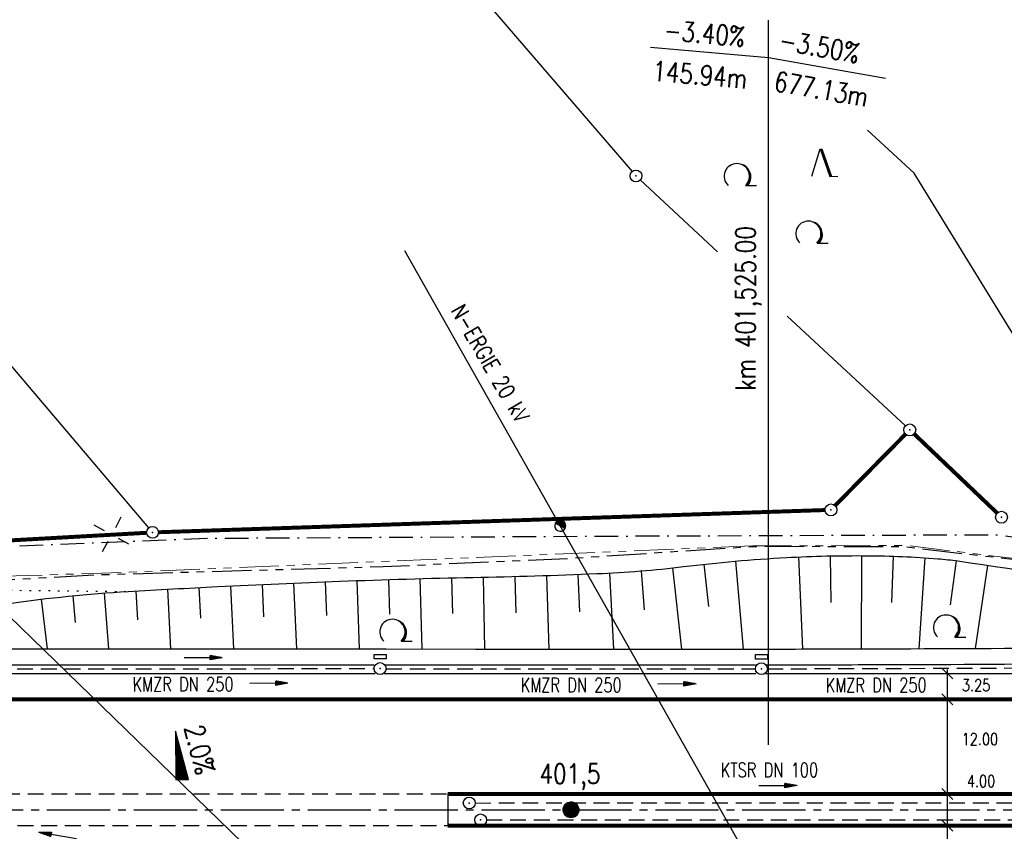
# Model space of a CAD drawing. Extents: x 0 to 1135, y 0 to 420.
# Tile 36 of 80: x 405 to 530, y 218 to 320. Entities that reach past the tile are written whole.
import ezdxf
from ezdxf.enums import TextEntityAlignment as Align

# ---------------------------------------------------------------- set-up
doc = ezdxf.new("R2010")
doc.units = 0
doc.header["$LTSCALE"] = 2
doc.header["$MEASUREMENT"] = 0
for name, pattern in [('ACHSE', [5.5, 4, -0.5, 0.5, -0.5]), ('AUSGEZOGEN', [0]), ('BAB-FM2', [2.6, 1.5, -0.5, 0.1, -0.5]), ('GESTRICH-X2', [1.5, 1, -0.5]), ('PHANTOMX2', [5, 2.5, -0.5, 0.5, -0.5, 0.5, -0.5]), ('PUNKTX2_STR', [0.6, 0.1, -0.5])]:
    doc.linetypes.add(name, pattern=pattern)
doc.layers.get('0').update_dxf_attribs({"color": 8, "linetype": 'AUSGEZOGEN'})
for name, color, linetype in [('ACHSETOP', 250, 'ACHSE'), ('BAB_FM', 8, 'BAB-FM2'), ('BOESCHG', 8, 'AUSGEZOGEN'), ('FBRTOP', 8, 'AUSGEZOGEN'), ('GEF', 8, 'AUSGEZOGEN'), ('GRENZL', 8, 'AUSGEZOGEN'), ('GRENZL-BAB', 7, 'AUSGEZOGEN'), ('GRENZP', 8, 'AUSGEZOGEN'), ('GRENZP-BAB', 7, 'AUSGEZOGEN'), ('HEKT_B', 250, 'CONTINUOUS'), ('KANAL', 200, 'GESTRICH-X2'), ('Lichtwellenleiter COLT', 8, 'PHANTOMX2'), ('Lichtwellenleiter GLH', 8, 'PHANTOMX2'), ('MS-UEBERFAHRT', 8, 'GESTRICH-X2'), ('MULDE', 8, 'AUSGEZOGEN'), ('NETZ', 250, 'AUSGEZOGEN'), ('NUTZUNG', 8, 'PUNKTX2_STR'), ('NZ', 8, 'AUSGEZOGEN'), ('PFEIL', 200, 'CONTINUOUS'), ('PFEILTOP', 8, 'AUSGEZOGEN'), ('SCHRIFT', 8, 'AUSGEZOGEN'), ('SCHSYMBOL', 200, 'AUSGEZOGEN'), ('SIGNATUR', 8, 'AUSGEZOGEN'), ('STROMLTG', 8, 'AUSGEZOGEN'), ('TEXTO', 200, 'CONTINUOUS'), ('WALD', 8, 'AUSGEZOGEN')]:
    doc.layers.add(name, color=color, linetype=linetype)
doc.styles.add('ROMANS', font='romans.shx', dxfattribs={"width": 0.8})

# ---------------------------------------------------------------- blocks, each defined once
blk = doc.blocks.new('IKR')
at = {"color": 0}
for p, q in [((0, 1), (0, 2.5)), ((-2.5, 0), (-1, 0)), ((1, 0), (2.5, 0)), ((0, -2.5), (0, -1))]:
    blk.add_line(p, q, dxfattribs=at)
blk.add_circle((0, 0), 0.05, dxfattribs=at)
blk.add_point((0, 0), dxfattribs=at)
blk = doc.blocks.new('LW')
at = {"color": 0}
blk.add_line((1.18, 0), (2.58, 0), dxfattribs=at)
for centre, radius, start, end in [((0.07, 1.19), 1.6, 312.7202, 226.7249), ((0.17, 1.08), 1.68, 321.1992, 68.9844), ((0.08, 1.13), 1.67, 319.2916, 65.2101)]:
    blk.add_arc(centre, radius, start, end, dxfattribs=at)
blk = doc.blocks.new('NW')
at = {"color": 0}
for p, q in [((-1.09, 0), (-0.02, 3.47)), ((-0.02, 3.47), (1.19, -0.02)), ((0.08, 3.5), (1.29, 0)), ((0.19, 3.49), (1.41, -0.01)), ((1.18, -0.01), (2.23, 0.02))]:
    blk.add_line(p, q, dxfattribs=at)
blk = doc.blocks.new('*X38')
at = {"color": 0}
for p, q in [((0, 0.92), (0.08, 1)), ((0, 0.99), (0.01, 1)), ((0, 0.85), (0.14, 0.99)), ((0, 0.78), (0.2, 0.98)), ((0, 0.71), (0.26, 0.97)), ((0, 0.64), (0.31, 0.95)), ((0, 0.57), (0.37, 0.93)), ((0, 0.49), (0.41, 0.91)), ((0, 0.42), (0.46, 0.89)), ((0, 0.35), (0.51, 0.86)), ((0, 0.28), (0.55, 0.83)), ((0, 0.21), (0.59, 0.81)), ((0, 0.14), (0.63, 0.77)), ((0, 0.07), (0.67, 0.74)), ((0, 0), (0.71, 0.71)), ((0, -0.07), (0.74, 0.67)), ((0, -0.14), (0.77, 0.63)), ((0, -0.21), (0.81, 0.59)), ((0, -0.28), (0.83, 0.55)), ((0, -0.35), (0.86, 0.51)), ((0, -0.42), (0.89, 0.46)), ((0, -0.49), (0.91, 0.41)), ((0, -0.57), (0.93, 0.37)), ((0, -0.64), (0.95, 0.31)), ((0, -0.71), (0.97, 0.26)), ((0, -0.78), (0.98, 0.2)), ((0, -0.85), (0.99, 0.14)), ((0, -0.92), (1, 0.08)), ((0, -0.99), (1, 0.01)), ((0.06, -1), (1, -0.06)), ((0.14, -0.99), (0.99, -0.14)), ((0.23, -0.97), (0.97, -0.23)), ((0.33, -0.94), (0.94, -0.33)), ((0.45, -0.89), (0.89, -0.45))]:
    blk.add_line(p, q, dxfattribs=at)
blk = doc.blocks.new('BMAST')
blk.add_line((0, 1), (0, -1))
for centre, radius, start, end in [((0, 0), 1, 90, 270), ((0, 0), 1, 270, 90), ((0, -1), 0, 270, 0)]:
    blk.add_arc(centre, radius, start, end)
blk.add_point((0, 0))
blk.add_blockref('*X38', (0, 0))
blk = doc.blocks.new('*X17')
at = {"color": 0}
for p, q in [((212.23, 257.39), (213.24, 258.4)), ((212.24, 257.33), (213.31, 258.4)), ((212.24, 257.47), (213.17, 258.4)), ((212.24, 257.26), (213.37, 258.39)), ((212.24, 257.55), (213.09, 258.39)), ((212.25, 257.2), (213.43, 258.38)), ((212.26, 257.63), (213, 258.37)), ((212.27, 257.14), (213.49, 258.37)), ((212.28, 257.09), (213.55, 258.35)), ((212.29, 257.73), (212.9, 258.35)), ((212.3, 257.04), (213.6, 258.33)), ((212.32, 256.99), (213.65, 258.31)), ((212.34, 257.86), (212.78, 258.29)), ((212.35, 256.94), (213.69, 258.29)), ((212.37, 256.9), (213.74, 258.26)), ((212.4, 256.85), (213.78, 258.24)), ((212.43, 256.81), (213.83, 258.21)), ((212.46, 256.77), (213.86, 258.18)), ((212.49, 256.73), (213.9, 258.14)), ((212.53, 256.7), (213.94, 258.11)), ((212.56, 256.66), (213.97, 258.07)), ((212.6, 256.63), (214.01, 258.03)), ((212.64, 256.6), (214.04, 257.99)), ((212.68, 256.57), (214.07, 257.95)), ((212.73, 256.54), (214.09, 257.91)), ((212.77, 256.52), (214.12, 257.86)), ((212.82, 256.49), (214.14, 257.82)), ((212.87, 256.47), (214.16, 257.77)), ((212.92, 256.45), (214.18, 257.72)), ((212.97, 256.44), (214.2, 257.66)), ((213.03, 256.42), (214.21, 257.6)), ((213.09, 256.41), (214.22, 257.54)), ((213.16, 256.41), (214.23, 257.48)), ((213.22, 256.4), (214.23, 257.41)), ((213.3, 256.41), (214.23, 257.34)), ((213.38, 256.41), (214.22, 257.26)), ((213.46, 256.43), (214.2, 257.17)), ((213.56, 256.46), (214.18, 257.07)), ((213.69, 256.51), (214.12, 256.95))]:
    blk.add_line(p, q, dxfattribs=at)
blk = doc.blocks.new('SRMAST2')
at = {"color": 0}
blk.add_circle((0, 0), 0.999, dxfattribs=at)
blk.add_point((0, 0), dxfattribs=at)
blk.add_blockref('*X17', (-213.23, -257.4))
blk = doc.blocks.new('*X15')
at = {"color": 0}
for p, q in [((725.83, 193.84), (727.44, 195.45)), ((725.83, 193.85), (727.43, 195.45)), ((725.83, 193.86), (727.42, 195.45)), ((725.83, 193.87), (727.41, 195.45)), ((725.83, 193.88), (727.4, 195.45)), ((725.83, 193.89), (727.39, 195.45)), ((725.83, 193.9), (727.38, 195.45)), ((725.83, 193.91), (727.37, 195.45)), ((725.83, 193.91), (727.37, 195.45)), ((725.83, 193.92), (727.36, 195.45)), ((725.83, 193.93), (727.35, 195.45)), ((725.83, 193.94), (727.34, 195.45)), ((725.83, 193.95), (727.33, 195.45)), ((725.83, 193.96), (727.32, 195.45)), ((725.83, 193.97), (727.31, 195.45)), ((725.83, 193.98), (727.3, 195.45)), ((725.83, 193.99), (727.29, 195.45)), ((725.83, 193.99), (727.29, 195.45)), ((725.83, 194), (727.28, 195.45)), ((725.83, 194.01), (727.27, 195.45)), ((725.83, 194.02), (727.26, 195.45)), ((725.83, 194.03), (727.25, 195.45)), ((725.83, 194.04), (727.24, 195.45)), ((725.83, 194.05), (727.23, 195.45)), ((725.83, 194.06), (727.22, 195.45)), ((725.83, 194.06), (727.21, 195.45)), ((725.83, 194.07), (727.21, 195.45)), ((725.83, 194.08), (727.2, 195.45)), ((725.83, 194.09), (727.19, 195.45)), ((725.83, 194.1), (727.18, 195.45)), ((725.83, 194.11), (727.17, 195.45)), ((725.83, 194.12), (727.16, 195.45)), ((725.83, 194.13), (727.15, 195.45)), ((725.83, 194.14), (727.14, 195.45)), ((725.83, 194.14), (727.14, 195.45)), ((725.83, 194.15), (727.13, 195.45)), ((725.83, 194.16), (727.12, 195.45)), ((725.83, 194.17), (727.11, 195.45)), ((725.83, 194.18), (727.1, 195.45)), ((725.83, 194.19), (727.09, 195.45)), ((725.83, 194.2), (727.08, 195.45)), ((725.83, 194.21), (727.07, 195.45)), ((725.83, 194.21), (727.06, 195.45)), ((725.83, 194.22), (727.06, 195.45)), ((725.83, 194.23), (727.05, 195.45)), ((725.83, 194.24), (727.04, 195.45)), ((725.83, 194.25), (727.03, 195.45)), ((725.83, 194.26), (727.02, 195.45)), ((725.83, 194.27), (727.01, 195.45)), ((725.83, 194.28), (727, 195.45)), ((725.83, 194.29), (726.99, 195.45)), ((725.83, 194.29), (726.99, 195.45)), ((725.83, 194.3), (726.98, 195.45)), ((725.83, 194.31), (726.97, 195.45)), ((725.83, 194.32), (726.96, 195.45)), ((725.83, 194.33), (726.95, 195.45)), ((725.83, 194.34), (726.94, 195.45)), ((725.83, 194.35), (726.93, 195.45)), ((725.83, 194.36), (726.92, 195.45)), ((725.83, 194.37), (726.91, 195.45)), ((725.83, 194.37), (726.91, 195.45)), ((725.83, 194.38), (726.9, 195.45)), ((725.83, 194.39), (726.89, 195.45)), ((725.83, 194.4), (726.88, 195.45)), ((725.83, 194.41), (726.87, 195.45)), ((725.83, 194.42), (726.86, 195.45)), ((725.83, 194.43), (726.85, 195.45)), ((725.83, 194.44), (726.84, 195.45)), ((725.83, 194.44), (726.83, 195.45)), ((725.83, 194.45), (726.83, 195.45)), ((725.83, 194.46), (726.82, 195.45)), ((725.83, 194.47), (726.81, 195.45)), ((725.83, 194.48), (726.8, 195.45)), ((725.83, 194.49), (726.79, 195.45)), ((725.83, 194.5), (726.78, 195.45)), ((725.83, 194.51), (726.77, 195.45)), ((725.83, 194.52), (726.76, 195.45)), ((725.83, 194.52), (726.76, 195.45)), ((725.83, 194.53), (726.75, 195.45)), ((725.83, 194.54), (726.74, 195.45)), ((725.83, 194.55), (726.73, 195.45)), ((725.83, 194.56), (726.72, 195.45)), ((725.83, 194.57), (726.71, 195.45)), ((725.83, 194.58), (726.7, 195.45)), ((725.83, 194.59), (726.69, 195.45)), ((725.83, 194.59), (726.68, 195.45)), ((725.83, 194.6), (726.68, 195.45)), ((725.83, 194.61), (726.67, 195.45)), ((725.83, 194.62), (726.66, 195.45)), ((725.83, 194.63), (726.65, 195.45)), ((725.83, 194.64), (726.64, 195.45)), ((725.83, 194.65), (726.63, 195.45)), ((725.83, 194.66), (726.62, 195.45)), ((725.83, 194.67), (726.61, 195.45)), ((725.83, 194.67), (726.61, 195.45)), ((725.83, 194.68), (726.6, 195.45)), ((725.83, 194.69), (726.59, 195.45)), ((725.83, 194.7), (726.58, 195.45)), ((725.83, 194.71), (726.57, 195.45)), ((725.83, 194.72), (726.56, 195.45)), ((725.83, 194.73), (726.55, 195.45)), ((725.83, 194.74), (726.54, 195.45)), ((725.83, 194.75), (726.53, 195.45)), ((725.83, 194.75), (726.53, 195.45)), ((725.83, 194.76), (726.52, 195.45)), ((725.83, 194.77), (726.51, 195.45)), ((725.83, 194.78), (726.5, 195.45)), ((725.83, 194.79), (726.49, 195.45)), ((725.83, 194.8), (726.48, 195.45)), ((725.83, 194.81), (726.47, 195.45)), ((725.83, 194.82), (726.46, 195.45)), ((725.83, 194.82), (726.45, 195.45)), ((725.83, 194.83), (726.45, 195.45)), ((725.83, 194.84), (726.44, 195.45)), ((725.83, 194.85), (726.43, 195.45)), ((725.83, 194.86), (726.42, 195.45)), ((725.83, 194.87), (726.41, 195.45)), ((725.83, 194.88), (726.4, 195.45)), ((725.83, 194.89), (726.39, 195.45)), ((725.83, 194.9), (726.38, 195.45)), ((725.83, 194.9), (726.38, 195.45)), ((725.83, 194.91), (726.37, 195.45)), ((725.83, 194.92), (726.36, 195.45)), ((725.83, 194.93), (726.35, 195.45)), ((725.83, 194.94), (726.34, 195.45)), ((725.83, 194.95), (726.33, 195.45)), ((725.83, 194.96), (726.32, 195.45)), ((725.83, 194.97), (726.31, 195.45)), ((725.83, 194.98), (726.3, 195.45)), ((725.83, 194.98), (726.3, 195.45)), ((725.83, 194.99), (726.29, 195.45)), ((725.83, 195), (726.28, 195.45)), ((725.83, 195.01), (726.27, 195.45)), ((725.83, 195.02), (726.26, 195.45)), ((725.83, 195.03), (726.25, 195.45)), ((725.83, 195.04), (726.24, 195.45)), ((725.83, 195.05), (726.23, 195.45)), ((725.83, 195.05), (726.22, 195.45)), ((725.83, 195.06), (726.22, 195.45)), ((725.83, 195.07), (726.21, 195.45)), ((725.83, 195.08), (726.2, 195.45)), ((725.83, 195.09), (726.19, 195.45)), ((725.83, 195.1), (726.18, 195.45)), ((725.83, 195.11), (726.17, 195.45)), ((725.83, 195.12), (726.16, 195.45)), ((725.83, 195.13), (726.15, 195.45)), ((725.83, 195.13), (726.15, 195.45)), ((725.83, 195.14), (726.14, 195.45)), ((725.83, 195.15), (726.13, 195.45)), ((725.83, 195.16), (726.12, 195.45)), ((725.83, 195.17), (726.11, 195.45)), ((725.83, 195.18), (726.1, 195.45)), ((725.83, 195.19), (726.09, 195.45)), ((725.83, 195.2), (726.08, 195.45)), ((725.83, 195.2), (726.07, 195.45)), ((725.83, 195.21), (726.07, 195.45)), ((725.83, 195.22), (726.06, 195.45)), ((725.83, 195.23), (726.05, 195.45)), ((725.83, 195.24), (726.04, 195.45)), ((725.83, 195.25), (726.03, 195.45)), ((725.83, 195.26), (726.02, 195.45)), ((725.83, 195.27), (726.01, 195.45)), ((725.83, 195.28), (726, 195.45)), ((725.83, 195.28), (726, 195.45)), ((725.83, 195.29), (725.99, 195.45)), ((725.83, 195.3), (725.98, 195.45)), ((725.83, 195.31), (725.97, 195.45)), ((725.83, 195.32), (725.96, 195.45)), ((725.83, 195.33), (725.95, 195.45)), ((725.83, 195.34), (725.94, 195.45)), ((725.83, 195.35), (725.93, 195.45)), ((725.83, 195.36), (725.92, 195.45)), ((725.83, 195.36), (725.92, 195.45)), ((725.83, 195.37), (725.91, 195.45)), ((725.83, 195.38), (725.9, 195.45)), ((725.83, 195.39), (725.89, 195.45)), ((725.83, 195.4), (725.88, 195.45)), ((725.83, 195.41), (725.87, 195.45)), ((725.83, 195.42), (725.86, 195.45)), ((725.83, 195.43), (725.85, 195.45)), ((725.83, 195.43), (725.84, 195.45)), ((725.83, 195.44), (725.84, 195.45)), ((725.83, 193.83), (727.43, 195.43)), ((725.83, 193.82), (727.43, 195.42)), ((725.83, 193.81), (727.43, 195.41)), ((725.83, 193.8), (727.42, 195.4)), ((725.83, 193.79), (727.42, 195.38)), ((725.83, 193.78), (727.42, 195.37)), ((725.83, 193.77), (727.41, 195.36)), ((725.83, 193.76), (727.41, 195.35)), ((725.83, 193.76), (727.41, 195.34)), ((725.83, 193.75), (727.4, 195.32)), ((725.83, 193.74), (727.4, 195.31)), ((725.83, 193.73), (727.4, 195.3)), ((725.83, 193.72), (727.4, 195.29)), ((725.83, 193.71), (727.39, 195.28)), ((725.83, 193.7), (727.39, 195.26)), ((725.83, 193.69), (727.39, 195.25)), ((725.83, 193.68), (727.38, 195.24)), ((725.83, 193.68), (727.38, 195.23)), ((725.83, 193.67), (727.38, 195.22)), ((725.83, 193.66), (727.37, 195.2)), ((725.83, 193.65), (727.37, 195.19)), ((725.83, 193.64), (727.37, 195.18)), ((725.83, 193.63), (727.36, 195.17)), ((725.83, 193.62), (727.36, 195.16)), ((725.83, 193.61), (727.36, 195.14)), ((725.83, 193.61), (727.35, 195.13)), ((725.83, 193.6), (727.35, 195.12)), ((725.83, 193.59), (727.35, 195.11)), ((725.83, 193.58), (727.34, 195.1)), ((725.83, 193.57), (727.34, 195.08)), ((725.83, 193.56), (727.34, 195.07)), ((725.83, 193.55), (727.34, 195.06)), ((725.83, 193.54), (727.33, 195.05)), ((725.83, 193.53), (727.33, 195.04)), ((725.83, 193.53), (727.33, 195.02)), ((725.83, 193.52), (727.32, 195.01)), ((725.83, 193.51), (727.32, 195)), ((725.83, 193.5), (727.32, 194.99)), ((725.83, 193.49), (727.31, 194.98)), ((725.83, 193.48), (727.31, 194.96)), ((725.83, 193.47), (727.31, 194.95)), ((725.83, 193.46), (727.3, 194.94)), ((725.83, 193.45), (727.3, 194.93)), ((725.83, 193.45), (727.3, 194.92)), ((725.83, 193.44), (727.29, 194.91)), ((725.83, 193.43), (727.29, 194.89)), ((725.83, 193.42), (727.29, 194.88)), ((725.83, 193.41), (727.29, 194.87)), ((725.83, 193.4), (727.28, 194.86)), ((725.83, 193.39), (727.28, 194.85)), ((725.83, 193.38), (727.28, 194.83)), ((725.83, 193.38), (727.27, 194.82)), ((725.83, 193.37), (727.27, 194.81)), ((725.83, 193.36), (727.27, 194.8)), ((725.83, 193.35), (727.26, 194.79)), ((725.83, 193.34), (727.26, 194.77)), ((725.83, 193.33), (727.26, 194.76)), ((725.83, 193.32), (727.25, 194.75)), ((725.83, 193.31), (727.25, 194.74)), ((725.83, 193.3), (727.25, 194.73)), ((725.83, 193.3), (727.24, 194.71)), ((725.83, 193.29), (727.24, 194.7)), ((725.83, 193.28), (727.24, 194.69)), ((725.83, 193.27), (727.23, 194.68)), ((725.83, 193.26), (727.23, 194.67)), ((725.83, 193.25), (727.23, 194.65)), ((725.83, 193.24), (727.23, 194.64)), ((725.83, 193.23), (727.22, 194.63)), ((725.83, 193.22), (727.22, 194.62)), ((725.83, 193.22), (727.22, 194.61)), ((725.83, 193.21), (727.21, 194.59)), ((725.83, 193.2), (727.21, 194.58)), ((725.83, 193.19), (727.21, 194.57)), ((725.83, 193.18), (727.2, 194.56)), ((725.83, 193.17), (727.2, 194.55)), ((725.83, 193.16), (727.2, 194.53)), ((725.83, 193.15), (727.19, 194.52)), ((725.83, 193.15), (727.19, 194.51)), ((725.83, 193.14), (727.19, 194.5)), ((725.83, 193.13), (727.18, 194.49)), ((725.83, 193.12), (727.18, 194.47)), ((725.83, 193.11), (727.18, 194.46)), ((725.83, 193.1), (727.17, 194.45)), ((725.83, 193.09), (727.17, 194.44)), ((725.83, 193.08), (727.17, 194.43)), ((725.83, 193.07), (727.17, 194.41)), ((725.83, 193.07), (727.16, 194.4)), ((725.83, 193.06), (727.16, 194.39)), ((725.83, 193.05), (727.16, 194.38)), ((725.83, 193.04), (727.15, 194.37)), ((725.83, 193.03), (727.15, 194.35)), ((725.83, 193.02), (727.15, 194.34)), ((725.83, 193.01), (727.14, 194.33)), ((725.83, 193), (727.14, 194.32)), ((725.83, 193), (727.14, 194.31)), ((725.83, 192.99), (727.13, 194.29)), ((725.83, 192.98), (727.13, 194.28)), ((725.83, 192.97), (727.13, 194.27)), ((725.83, 192.96), (727.12, 194.26)), ((725.83, 192.95), (727.12, 194.25)), ((725.83, 192.94), (727.12, 194.23)), ((725.83, 192.93), (727.11, 194.22)), ((725.83, 192.92), (727.11, 194.21)), ((725.83, 192.92), (727.11, 194.2)), ((725.83, 192.91), (727.11, 194.19)), ((725.83, 192.9), (727.1, 194.17)), ((725.83, 192.89), (727.1, 194.16)), ((725.83, 192.88), (727.1, 194.15)), ((725.83, 192.87), (727.09, 194.14)), ((725.83, 192.86), (727.09, 194.13)), ((725.83, 192.85), (727.09, 194.11)), ((725.83, 192.84), (727.08, 194.1)), ((725.83, 192.84), (727.08, 194.09)), ((725.83, 192.83), (727.08, 194.08)), ((725.83, 192.82), (727.07, 194.07)), ((725.83, 192.81), (727.07, 194.05)), ((725.83, 192.8), (727.07, 194.04)), ((725.83, 192.79), (727.06, 194.03)), ((725.83, 192.78), (727.06, 194.02)), ((725.83, 192.77), (727.06, 194.01)), ((725.83, 192.77), (727.05, 193.99)), ((725.83, 192.76), (727.05, 193.98)), ((725.83, 192.75), (727.05, 193.97)), ((725.83, 192.74), (727.05, 193.96)), ((725.83, 192.73), (727.04, 193.95)), ((725.83, 192.72), (727.04, 193.93)), ((725.83, 192.71), (727.04, 193.92)), ((725.83, 192.7), (727.03, 193.91)), ((725.83, 192.69), (727.03, 193.9)), ((725.83, 192.69), (727.03, 193.89)), ((725.83, 192.68), (727.02, 193.87)), ((725.83, 192.67), (727.02, 193.86)), ((725.83, 192.66), (727.02, 193.85)), ((725.83, 192.65), (727.01, 193.84)), ((725.83, 192.64), (727.01, 193.83)), ((725.83, 192.63), (727.01, 193.81)), ((725.83, 192.62), (727, 193.8)), ((725.83, 192.62), (727, 193.79)), ((725.83, 192.61), (727, 193.78)), ((725.83, 192.6), (726.99, 193.77)), ((725.83, 192.59), (726.99, 193.75)), ((725.83, 192.58), (726.99, 193.74)), ((725.83, 192.57), (726.99, 193.73)), ((725.83, 192.56), (726.98, 193.72)), ((725.83, 192.55), (726.98, 193.71)), ((725.83, 192.54), (726.98, 193.69)), ((725.83, 192.54), (726.97, 193.68)), ((725.83, 192.53), (726.97, 193.67)), ((725.83, 192.52), (726.97, 193.66)), ((725.83, 192.51), (726.96, 193.65)), ((725.83, 192.5), (726.96, 193.63)), ((725.83, 192.49), (726.96, 193.62)), ((725.83, 192.48), (726.95, 193.61)), ((725.83, 192.47), (726.95, 193.6)), ((725.83, 192.46), (726.95, 193.59)), ((725.83, 192.46), (726.94, 193.57)), ((725.83, 192.45), (726.94, 193.56)), ((725.83, 192.44), (726.94, 193.55)), ((725.83, 192.43), (726.94, 193.54)), ((725.83, 192.42), (726.93, 193.53)), ((725.83, 192.41), (726.93, 193.51)), ((725.83, 192.4), (726.93, 193.5)), ((725.83, 192.39), (726.92, 193.49)), ((725.83, 192.39), (726.92, 193.48)), ((725.83, 192.38), (726.92, 193.47)), ((725.83, 192.37), (726.91, 193.45)), ((725.83, 192.36), (726.91, 193.44)), ((725.83, 192.35), (726.91, 193.43)), ((725.83, 192.34), (726.9, 193.42)), ((725.83, 192.33), (726.9, 193.41)), ((725.83, 192.32), (726.9, 193.39)), ((725.83, 192.31), (726.89, 193.38)), ((725.83, 192.31), (726.89, 193.37)), ((725.83, 192.3), (726.89, 193.36)), ((725.83, 192.29), (726.88, 193.35)), ((725.83, 192.28), (726.88, 193.33)), ((725.83, 192.27), (726.88, 193.32)), ((725.83, 192.26), (726.88, 193.31)), ((725.83, 192.25), (726.87, 193.3)), ((725.83, 192.24), (726.87, 193.29)), ((725.83, 192.24), (726.87, 193.27)), ((725.83, 192.23), (726.86, 193.26)), ((725.83, 192.22), (726.86, 193.25)), ((725.83, 192.21), (726.86, 193.24)), ((725.83, 192.2), (726.85, 193.23)), ((725.83, 192.19), (726.85, 193.21)), ((725.83, 192.18), (726.85, 193.2)), ((725.83, 192.17), (726.84, 193.19)), ((725.83, 192.16), (726.84, 193.18)), ((725.83, 192.16), (726.84, 193.17)), ((725.83, 192.15), (726.83, 193.15)), ((725.83, 192.14), (726.83, 193.14)), ((725.83, 192.13), (726.83, 193.13)), ((725.83, 192.12), (726.82, 193.12)), ((725.83, 192.11), (726.82, 193.11)), ((725.83, 192.1), (726.82, 193.09)), ((725.83, 192.09), (726.82, 193.08)), ((725.83, 192.08), (726.81, 193.07)), ((725.83, 192.08), (726.81, 193.06)), ((725.83, 192.07), (726.81, 193.05)), ((725.83, 192.06), (726.8, 193.03)), ((725.83, 192.05), (726.8, 193.02)), ((725.83, 192.04), (726.8, 193.01)), ((725.83, 192.03), (726.79, 193)), ((725.83, 192.02), (726.79, 192.99)), ((725.83, 192.01), (726.79, 192.97)), ((725.83, 192.01), (726.78, 192.96)), ((725.83, 192), (726.78, 192.95)), ((725.83, 191.99), (726.78, 192.94)), ((725.83, 191.98), (726.77, 192.93)), ((725.83, 191.97), (726.77, 192.91)), ((725.83, 191.96), (726.77, 192.9)), ((725.83, 191.95), (726.76, 192.89)), ((725.83, 191.94), (726.76, 192.88)), ((725.83, 191.93), (726.76, 192.87)), ((725.83, 191.93), (726.76, 192.85)), ((725.83, 191.92), (726.75, 192.84)), ((725.83, 191.91), (726.75, 192.83)), ((725.83, 191.9), (726.75, 192.82)), ((725.83, 191.89), (726.74, 192.81)), ((725.83, 191.88), (726.74, 192.79)), ((725.83, 191.87), (726.74, 192.78)), ((725.83, 191.86), (726.73, 192.77)), ((725.83, 191.85), (726.73, 192.76)), ((725.83, 191.85), (726.73, 192.75)), ((725.83, 191.84), (726.72, 192.73)), ((725.83, 191.83), (726.72, 192.72)), ((725.83, 191.82), (726.72, 192.71)), ((725.83, 191.81), (726.71, 192.7)), ((725.83, 191.8), (726.71, 192.69)), ((725.83, 191.79), (726.71, 192.67)), ((725.83, 191.78), (726.7, 192.66)), ((725.83, 191.78), (726.7, 192.65)), ((725.83, 191.77), (726.7, 192.64)), ((725.83, 191.76), (726.7, 192.63)), ((725.83, 191.75), (726.69, 192.61)), ((725.83, 191.74), (726.69, 192.6)), ((725.83, 191.73), (726.69, 192.59)), ((725.83, 191.72), (726.68, 192.58)), ((725.83, 191.71), (726.68, 192.57)), ((725.83, 191.7), (726.68, 192.55)), ((725.83, 191.7), (726.67, 192.54)), ((725.83, 191.69), (726.67, 192.53)), ((725.83, 191.68), (726.67, 192.52)), ((725.83, 191.67), (726.66, 192.51)), ((725.83, 191.66), (726.66, 192.49)), ((725.83, 191.65), (726.66, 192.48)), ((725.83, 191.64), (726.65, 192.47)), ((725.83, 191.63), (726.65, 192.46)), ((725.83, 191.63), (726.65, 192.45)), ((725.83, 191.62), (726.64, 192.43)), ((725.83, 191.61), (726.64, 192.42)), ((725.83, 191.6), (726.64, 192.41)), ((725.83, 191.59), (726.64, 192.4)), ((725.83, 191.58), (726.63, 192.39)), ((725.83, 191.57), (726.63, 192.37)), ((725.83, 191.56), (726.63, 192.36)), ((725.83, 191.55), (726.62, 192.35)), ((725.83, 191.55), (726.62, 192.34)), ((725.83, 191.54), (726.62, 192.33)), ((725.83, 191.53), (726.61, 192.31)), ((725.83, 191.52), (726.61, 192.3)), ((725.83, 191.51), (726.61, 192.29)), ((725.83, 191.5), (726.6, 192.28)), ((725.83, 191.49), (726.6, 192.27)), ((725.83, 191.48), (726.6, 192.25)), ((725.83, 191.47), (726.59, 192.24)), ((725.83, 191.47), (726.59, 192.23)), ((725.83, 191.46), (726.59, 192.22)), ((725.83, 191.45), (726.59, 192.21)), ((725.83, 191.44), (726.58, 192.19)), ((725.83, 191.43), (726.58, 192.18)), ((725.83, 191.42), (726.58, 192.17)), ((725.83, 191.41), (726.57, 192.16)), ((725.83, 191.4), (726.57, 192.15)), ((725.83, 191.4), (726.57, 192.13)), ((725.83, 191.39), (726.56, 192.12)), ((725.83, 191.38), (726.56, 192.11)), ((725.83, 191.37), (726.56, 192.1)), ((725.83, 191.36), (726.55, 192.09)), ((725.83, 191.35), (726.55, 192.07)), ((725.83, 191.34), (726.55, 192.06)), ((725.83, 191.33), (726.54, 192.05)), ((725.83, 191.32), (726.54, 192.04)), ((725.83, 191.32), (726.54, 192.03)), ((725.83, 191.31), (726.53, 192.01)), ((725.83, 191.3), (726.53, 192)), ((725.83, 191.29), (726.53, 191.99)), ((725.83, 191.28), (726.53, 191.98)), ((725.83, 191.27), (726.52, 191.97)), ((725.83, 191.26), (726.52, 191.95)), ((725.83, 191.25), (726.52, 191.94)), ((725.83, 191.25), (726.51, 191.93)), ((725.83, 191.24), (726.51, 191.92)), ((725.83, 191.23), (726.51, 191.91)), ((725.83, 191.22), (726.5, 191.89)), ((725.83, 191.21), (726.5, 191.88)), ((725.83, 191.2), (726.5, 191.87)), ((725.83, 191.19), (726.49, 191.86)), ((725.83, 191.18), (726.49, 191.85)), ((725.83, 191.17), (726.49, 191.84)), ((725.83, 191.17), (726.48, 191.82)), ((725.83, 191.16), (726.48, 191.81)), ((725.83, 191.15), (726.48, 191.8)), ((725.83, 191.14), (726.47, 191.79)), ((725.83, 191.13), (726.47, 191.78)), ((725.83, 191.12), (726.47, 191.76)), ((725.83, 191.11), (726.47, 191.75)), ((725.83, 191.1), (726.46, 191.74)), ((725.83, 191.09), (726.46, 191.73)), ((725.83, 191.09), (726.46, 191.72)), ((725.83, 191.08), (726.45, 191.7)), ((725.83, 191.07), (726.45, 191.69)), ((725.83, 191.06), (726.45, 191.68)), ((725.83, 191.05), (726.44, 191.67)), ((725.83, 191.04), (726.44, 191.66)), ((725.83, 191.03), (726.44, 191.64)), ((725.83, 191.02), (726.43, 191.63)), ((725.83, 191.02), (726.43, 191.62)), ((725.83, 191.01), (726.43, 191.61)), ((725.83, 191), (726.42, 191.6)), ((725.83, 190.99), (726.42, 191.58)), ((725.83, 190.98), (726.42, 191.57)), ((725.83, 190.97), (726.41, 191.56)), ((725.83, 190.96), (726.41, 191.55)), ((725.83, 190.95), (726.41, 191.54)), ((725.83, 190.94), (726.41, 191.52)), ((725.83, 190.94), (726.4, 191.51)), ((725.83, 190.93), (726.4, 191.5)), ((725.83, 190.92), (726.4, 191.49)), ((725.83, 190.91), (726.39, 191.48)), ((725.83, 190.9), (726.39, 191.46)), ((725.83, 190.89), (726.39, 191.45)), ((725.83, 190.88), (726.38, 191.44)), ((725.83, 190.87), (726.38, 191.43)), ((725.83, 190.87), (726.38, 191.42)), ((725.83, 190.86), (726.37, 191.4)), ((725.83, 190.85), (726.37, 191.39)), ((725.83, 190.84), (726.37, 191.38)), ((725.83, 190.83), (726.36, 191.37)), ((725.83, 190.82), (726.36, 191.36)), ((725.83, 190.81), (726.36, 191.34)), ((725.83, 190.8), (726.35, 191.33)), ((725.83, 190.79), (726.35, 191.32)), ((725.83, 190.79), (726.35, 191.31)), ((725.83, 190.78), (726.35, 191.3)), ((725.83, 190.77), (726.34, 191.28)), ((725.83, 190.76), (726.34, 191.27)), ((725.83, 190.75), (726.34, 191.26)), ((725.83, 190.74), (726.33, 191.25)), ((725.83, 190.73), (726.33, 191.24)), ((725.83, 190.72), (726.33, 191.22)), ((725.83, 190.71), (726.32, 191.21)), ((725.83, 190.71), (726.32, 191.2)), ((725.83, 190.7), (726.32, 191.19)), ((725.83, 190.69), (726.31, 191.18)), ((725.83, 190.68), (726.31, 191.16)), ((725.83, 190.67), (726.31, 191.15)), ((725.83, 190.66), (726.3, 191.14)), ((725.83, 190.65), (726.3, 191.13)), ((725.83, 190.64), (726.3, 191.12)), ((725.83, 190.64), (726.29, 191.1)), ((725.83, 190.63), (726.29, 191.09)), ((725.83, 190.62), (726.29, 191.08)), ((725.83, 190.61), (726.29, 191.07)), ((725.83, 190.6), (726.28, 191.06)), ((725.83, 190.59), (726.28, 191.04)), ((725.83, 190.58), (726.28, 191.03)), ((725.83, 190.57), (726.27, 191.02)), ((725.83, 190.56), (726.27, 191.01)), ((725.83, 190.56), (726.27, 191)), ((725.83, 190.55), (726.26, 190.98)), ((725.83, 190.54), (726.26, 190.97)), ((725.83, 190.53), (726.26, 190.96)), ((725.83, 190.52), (726.25, 190.95)), ((725.83, 190.51), (726.25, 190.94)), ((725.83, 190.5), (726.25, 190.92)), ((725.83, 190.49), (726.24, 190.91)), ((725.83, 190.48), (726.24, 190.9)), ((725.83, 190.48), (726.24, 190.89)), ((725.83, 190.47), (726.24, 190.88)), ((725.83, 190.46), (726.23, 190.86)), ((725.83, 190.45), (726.23, 190.85)), ((725.83, 190.44), (726.23, 190.84)), ((725.83, 190.43), (726.22, 190.83)), ((725.83, 190.42), (726.22, 190.82)), ((725.83, 190.41), (726.22, 190.8)), ((725.83, 190.41), (726.21, 190.79)), ((725.83, 190.4), (726.21, 190.78)), ((725.83, 190.39), (726.21, 190.77)), ((725.83, 190.38), (726.2, 190.76)), ((725.83, 190.37), (726.2, 190.74)), ((725.83, 190.36), (726.2, 190.73)), ((725.83, 190.35), (726.19, 190.72)), ((725.83, 190.34), (726.19, 190.71)), ((725.83, 190.33), (726.19, 190.7)), ((725.83, 190.33), (726.18, 190.68)), ((725.83, 190.32), (726.18, 190.67)), ((725.83, 190.31), (726.18, 190.66)), ((725.83, 190.3), (726.18, 190.65)), ((725.83, 190.29), (726.17, 190.64)), ((725.83, 190.28), (726.17, 190.62)), ((725.83, 190.27), (726.17, 190.61)), ((725.83, 190.26), (726.16, 190.6)), ((725.83, 190.26), (726.16, 190.59)), ((725.83, 190.25), (726.16, 190.58)), ((725.83, 190.24), (726.15, 190.56)), ((725.83, 190.23), (726.15, 190.55)), ((725.83, 190.22), (726.15, 190.54)), ((725.83, 190.21), (726.14, 190.53)), ((725.83, 190.2), (726.14, 190.52)), ((725.83, 190.19), (726.14, 190.5)), ((725.83, 190.18), (726.13, 190.49)), ((725.83, 190.18), (726.13, 190.48)), ((725.83, 190.17), (726.13, 190.47)), ((725.83, 190.16), (726.12, 190.46)), ((725.83, 190.15), (726.12, 190.44)), ((725.83, 190.14), (726.12, 190.43)), ((725.83, 190.13), (726.12, 190.42)), ((725.83, 190.12), (726.11, 190.41)), ((725.83, 190.11), (726.11, 190.4)), ((725.83, 190.1), (726.11, 190.38)), ((725.83, 190.1), (726.1, 190.37)), ((725.83, 190.09), (726.1, 190.36)), ((725.83, 190.08), (726.1, 190.35)), ((725.83, 190.07), (726.09, 190.34)), ((725.83, 190.06), (726.09, 190.32)), ((725.83, 190.05), (726.09, 190.31)), ((725.83, 190.04), (726.08, 190.3)), ((725.83, 190.03), (726.08, 190.29)), ((725.83, 190.03), (726.08, 190.28)), ((725.83, 190.02), (726.07, 190.26)), ((725.83, 190.01), (726.07, 190.25)), ((725.83, 190), (726.07, 190.24)), ((725.83, 189.99), (726.06, 190.23)), ((725.83, 189.98), (726.06, 190.22)), ((725.83, 189.97), (726.06, 190.2)), ((725.83, 189.96), (726.06, 190.19)), ((725.83, 189.95), (726.05, 190.18)), ((725.83, 189.95), (726.05, 190.17)), ((725.83, 189.94), (726.05, 190.16)), ((725.83, 189.93), (726.04, 190.14)), ((725.83, 189.92), (726.04, 190.13)), ((725.83, 189.91), (726.04, 190.12)), ((725.83, 189.9), (726.03, 190.11)), ((725.83, 189.89), (726.03, 190.1)), ((725.83, 189.88), (726.03, 190.08)), ((725.83, 189.88), (726.02, 190.07)), ((725.83, 189.87), (726.02, 190.06)), ((725.83, 189.86), (726.02, 190.05)), ((725.83, 189.85), (726.01, 190.04)), ((725.83, 189.84), (726.01, 190.02)), ((725.83, 189.83), (726.01, 190.01)), ((725.83, 189.82), (726, 190)), ((725.83, 189.81), (726, 189.99)), ((725.83, 189.8), (726, 189.98)), ((725.83, 189.8), (726, 189.96)), ((725.83, 189.79), (725.99, 189.95)), ((725.83, 189.78), (725.99, 189.94)), ((725.83, 189.77), (725.99, 189.93)), ((725.83, 189.76), (725.98, 189.92)), ((725.83, 189.75), (725.98, 189.9)), ((725.83, 189.74), (725.98, 189.89)), ((725.83, 189.73), (725.97, 189.88)), ((725.83, 189.72), (725.97, 189.87)), ((725.83, 189.72), (725.97, 189.86)), ((725.83, 189.71), (725.96, 189.84)), ((725.83, 189.7), (725.96, 189.83)), ((725.83, 189.69), (725.96, 189.82)), ((725.83, 189.68), (725.95, 189.81)), ((725.83, 189.67), (725.95, 189.8)), ((725.83, 189.66), (725.95, 189.78)), ((725.83, 189.65), (725.94, 189.77)), ((725.83, 189.65), (725.94, 189.76)), ((725.83, 189.64), (725.94, 189.75)), ((725.83, 189.63), (725.94, 189.74)), ((725.83, 189.62), (725.93, 189.72)), ((725.83, 189.61), (725.93, 189.71)), ((725.83, 189.6), (725.93, 189.7)), ((725.83, 189.59), (725.92, 189.69)), ((725.83, 189.58), (725.92, 189.68)), ((725.83, 189.57), (725.92, 189.66)), ((725.83, 189.57), (725.91, 189.65)), ((725.83, 189.56), (725.91, 189.64)), ((725.83, 189.55), (725.91, 189.63)), ((725.83, 189.54), (725.9, 189.62)), ((725.83, 189.53), (725.9, 189.6)), ((725.83, 189.52), (725.9, 189.59)), ((725.83, 189.51), (725.89, 189.58)), ((725.83, 189.5), (725.89, 189.57)), ((725.83, 189.49), (725.89, 189.56)), ((725.83, 189.49), (725.89, 189.54)), ((725.83, 189.48), (725.88, 189.53)), ((725.83, 189.47), (725.88, 189.52)), ((725.83, 189.46), (725.88, 189.51)), ((725.83, 189.45), (725.87, 189.5)), ((725.83, 189.44), (725.87, 189.48)), ((725.83, 189.43), (725.87, 189.47)), ((725.83, 189.42), (725.86, 189.46)), ((725.83, 189.42), (725.86, 189.45)), ((725.83, 189.41), (725.86, 189.44)), ((725.83, 189.4), (725.85, 189.42)), ((725.83, 189.39), (725.85, 189.41)), ((725.83, 189.38), (725.85, 189.4)), ((725.83, 189.37), (725.84, 189.39)), ((725.83, 189.36), (725.84, 189.38)), ((725.83, 189.35), (725.84, 189.36)), ((725.83, 189.34), (725.83, 189.35)), ((725.83, 189.34), (725.83, 189.34))]:
    blk.add_line(p, q, dxfattribs=at)
blk = doc.blocks.new('GEF')
at = {"color": 0}
for p, q in [((0.01, 0.02), (0.01, 6.15)), ((1.62, 6.15), (0.01, 0.02)), ((0.01, 6.15), (1.62, 6.15))]:
    blk.add_line(p, q, dxfattribs=at)
blk.add_blockref('*X15', (-725.82, -189.3), dxfattribs=at)
blk = doc.blocks.new('GST')
at = {"color": 0}
blk.add_circle((0, 0), 0.75, dxfattribs=at)
blk.add_point((0, 0), dxfattribs=at)
blk = doc.blocks.new('13')
blk.add_lwpolyline([(0.76, 1.22), (-0.75, 1.22), (-0.75, 1.8), (0.76, 1.8)], close=True)
at = {"rotation": 180}
blk.add_blockref('GST', (0, 0), dxfattribs=at)
blk = doc.blocks.new('10')
blk.add_blockref('GST', (0, 0))
blk = doc.blocks.new('PFEIL2')
at = {"color": 0}
for p, q in [((0.88, 0), (-2.4, -0.01)), ((0.88, -0.27), (0.88, 0.28)), ((0.88, 0.28), (2.43, 0.01)), ((0.91, 0.27), (0.88, 0.26)), ((0.97, 0.26), (0.88, 0.25)), ((1.02, 0.25), (0.88, 0.23)), ((1.07, 0.24), (0.88, 0.21)), ((1.13, 0.23), (0.88, 0.19)), ((1.18, 0.22), (0.88, 0.17)), ((1.24, 0.21), (0.88, 0.15)), ((1.29, 0.21), (0.88, 0.14)), ((1.34, 0.2), (0.88, 0.12)), ((1.4, 0.19), (0.88, 0.1)), ((1.45, 0.18), (0.88, 0.08)), ((1.51, 0.17), (0.88, 0.06)), ((1.56, 0.16), (0.88, 0.04)), ((1.61, 0.15), (0.88, 0.02)), ((1.67, 0.14), (0.88, 0.01)), ((1.72, 0.13), (0.88, -0.01)), ((1.78, 0.12), (0.88, -0.03)), ((1.83, 0.11), (0.88, -0.05)), ((1.88, 0.1), (0.88, -0.07)), ((1.94, 0.09), (0.88, -0.09)), ((2.05, 0.08), (0.88, -0.12)), ((1.99, 0.08), (0.88, -0.11)), ((2.1, 0.07), (0.88, -0.14)), ((2.15, 0.06), (0.88, -0.16)), ((2.21, 0.05), (0.88, -0.18)), ((2.26, 0.04), (0.88, -0.2)), ((2.32, 0.03), (0.88, -0.22)), ((2.37, 0.02), (0.88, -0.23)), ((2.42, 0.01), (0.88, -0.25)), ((2.43, 0.01), (0.88, -0.27))]:
    blk.add_line(p, q, dxfattribs=at)

msp = doc.modelspace()

# ---------------------------------------------------------------- linework, layer by layer
msp.add_line((522.88, 238.12), (522.86, 202.67))
at = {"layer": 'ACHSETOP', "flags": 128}
msp.add_lwpolyline([(25, 241.99), (26.31, 241.79), (51.07, 238.28), (75.86, 235.09), (100.69, 232.2), (125.56, 229.63), (150.46, 227.38), (175.38, 225.43), (200.33, 223.8), (225.3, 222.49), (250.28, 221.49), (275.27, 220.81), (300.26, 220.44), (316.99, 220.37), (325.26, 220.37), (350.26, 220.37), (375.26, 220.37), (400.26, 220.37), (425.26, 220.37), (575.26, 220.37), (825.26, 220.37), (950, 220.37)], dxfattribs=at)
at = {"layer": 'BAB_FM', "flags": 128}
msp.add_lwpolyline([(389.87, 253.19), (429.23, 254.75), (479.23, 255.02), (529.23, 255.2), (579.22, 248.38), (592.22, 248.27), (592.22, 241.77), (587.22, 241.77)], dxfattribs=at)
at = {"layer": 'BOESCHG'}
msp.add_lwpolyline([(313.75, 241.06, -0.000822), (322.12, 241.66, -0.00442), (323.67, 241.75, -0.004802), (365.58, 243.53, 0.009708), (386.31, 244.62, 0.016929), (404.1, 246.5, -0.019955), (419.2, 248.01, -0.002843), (430.52, 248.62, -0.002079), (446.02, 249.3, -0.005287), (462.86, 249.79, 0.005681), (478.54, 250.27, 0.02001), (489.51, 251.16, -0.016873), (502.52, 252.31, -0.01538), (512.7, 252.54, -0.017455), (521.68, 252.16, -0.017152), (524.23, 251.87, -0.001743), (549.23, 248.11, -0.013861), (560.36, 246.08, -0.008161), (579.1, 241.79)], format="xyb", dxfattribs=at)
at = {"layer": 'FBRTOP'}
msp.add_line((459.66, 222.37), (459.66, 218.37), dxfattribs=at)
at = {"layer": 'FBRTOP', "const_width": 0.5}
msp.add_lwpolyline([(25, 256.16), (28.37, 255.64), (52.94, 252.16), (77.56, 248.98), (102.22, 246.12), (126.91, 243.57), (151.64, 241.33), (176.38, 239.4), (201.15, 237.78), (225.94, 236.48), (250.75, 235.49), (275.56, 234.81), (300.4, 234.44), (317.02, 234.37), (325.26, 234.37), (350.26, 234.37), (375.26, 234.37), (400.26, 234.37), (425.26, 234.37), (575.26, 234.37), (825.26, 234.37), (950, 234.37)], dxfattribs=at)
at = {"layer": 'FBRTOP'}
for points in [[(402, 237.62), (425.26, 237.62), (450.47, 237.62)], [(451.62, 237.62), (498.67, 237.62)], [(499.89, 237.62), (575.26, 237.62), (682.54, 237.62)]]:
    msp.add_lwpolyline(points, dxfattribs=at)
at = {"layer": 'FBRTOP', "const_width": 0.5}
for points in [[(459.66, 222.37, -0.000003), (500.26, 222.37, 0.000002), (575.26, 222.37, 0.000001), (613.66, 222.37, -0.000001)], [(459.66, 218.37, -0.000003), (500.26, 218.37, 0.000002), (575.26, 218.37, 0.000001), (613.53, 218.37, -0.000001)]]:
    msp.add_lwpolyline(points, format="xyb", dxfattribs=at)
at = {"layer": 'GRENZL'}
for p, q in [((455.37, 333.29), (482.99, 301.19)), ((358.3, 330.85), (421.81, 256.06)), ((512.77, 306.41), (518.67, 300.99)), ((533.14, 277.41), (518.67, 300.99)), ((484.03, 300.11), (493.81, 291.03)), ((502.61, 282.87), (517.59, 268.98))]:
    msp.add_line(p, q, dxfattribs=at)
at = {"layer": 'GRENZL-BAB', "const_width": 0.5}
for points in [[(508.68, 258.88), (517.61, 267.94)], [(529.2, 257.93), (518.68, 267.96)], [(507.4, 258.32), (423.05, 255.51)], [(421.55, 255.44), (363.21, 252.18)]]:
    msp.add_lwpolyline(points, dxfattribs=at)
at = {"layer": 'KANAL'}
for p, q in [((402.17, 238.21), (450.37, 238.25)), ((451.85, 238.23), (498.59, 238.22)), ((500.09, 238.22), (548.42, 238.38)), ((463.12, 221.23), (536.35, 221.25)), ((464.56, 219.1), (536.71, 219.09))]:
    msp.add_line(p, q, dxfattribs=at)
at = {"layer": 'Lichtwellenleiter COLT', "lineweight": 0, "flags": 128}
for points in [[(498.24, 253.8), (415.89, 250.32), (293.83, 246.67), (291.06, 246.59), (247.36, 248.36), (206.46, 252.58), (202.51, 251.57), (195.84, 250.68), (112.13, 257.62), (64.56, 263.33), (29.42, 268.66), (25, 269.16)], [(602.26, 242.51), (588.89, 243.41), (578.05, 243.96), (551.44, 249.8), (517.75, 253.82), (498.24, 253.8)]]:
    msp.add_lwpolyline(points, dxfattribs=at)
at = {"layer": 'Lichtwellenleiter GLH', "flags": 128}
msp.add_lwpolyline([(259.96, 246.95), (298.73, 246.82), (333.38, 246.15), (356.11, 246.97), (415.84, 250.15), (451.48, 251.17), (474.95, 252.2), (498.1, 253.7), (504.17, 253.73), (517.21, 253.71), (551.14, 249.77), (577.88, 243.86), (599.54, 242.14)], dxfattribs=at)
at = {"layer": 'MS-UEBERFAHRT', "flags": 128}
for points in [[(259.51, 223.2, 0.000464), (263.34, 223.1, 0.001712), (275.31, 222.81, 0.001441), (290.31, 222.54, 0.002168), (300.28, 222.44, 0.000482), (311.72, 222.38, 0.001045), (317, 222.37, 0.000005), (321.13, 222.37, -0.000024), (325.26, 222.37), (350.26, 222.37, 0.000003), (362.76, 222.37, -0.000005), (375.26, 222.37, -0.000005), (387.76, 222.37, 0.000005), (400.26, 222.37, 0.000004), (412.76, 222.37, -0.000003), (425.26, 222.37, -0.000002), (459.66, 222.37, 0.000002)], [(402.22, 218.37, 0.000004), (412.76, 218.37, -0.000003), (425.26, 218.37, -0.000002), (459.66, 218.37, 0.000002)]]:
    msp.add_lwpolyline(points, format="xyb", dxfattribs=at)
at = {"layer": 'MULDE'}
for p, q in [((497.08, 240.72), (496.1, 251.85)), ((504.6, 240.73), (504.08, 252.38)), ((508.2, 246.63), (508.08, 252.51)), ((512.04, 240.75), (512.08, 252.55)), ((515.88, 246.61), (516.08, 252.47)), ((519.33, 240.77), (520.08, 252.28)), ((523.27, 246.34), (524.06, 251.9)), ((484.58, 245.67), (484.17, 250.62)), ((489.3, 240.72), (488.15, 251)), ((492.7, 246.09), (492.12, 251.46)), ((526.46, 240.8), (528.01, 251.32)), ((444.37, 244.98), (444.19, 249.23)), ((448.51, 240.73), (448.19, 249.39)), ((452.33, 245.13), (452.19, 249.52)), ((456.43, 240.73), (456.19, 249.64)), ((460.29, 245.23), (460.19, 249.74)), ((464.37, 240.72), (464.19, 249.82)), ((468.31, 245.32), (468.18, 249.91)), ((472.48, 240.72), (472.18, 250.03)), ((476.36, 245.45), (476.18, 250.17)), ((480.69, 240.72), (480.18, 250.34)), ((420.44, 244.4), (420.22, 248.07)), ((424.63, 240.73), (424.22, 248.29)), ((428.41, 244.62), (428.21, 248.5)), ((432.58, 240.73), (432.21, 248.7)), ((436.39, 244.81), (436.2, 248.88)), ((440.56, 240.73), (440.2, 249.06)), ((409.01, 240.74), (408.27, 247.04)), ((412.57, 244.1), (412.25, 247.47)), ((416.76, 240.73), (416.23, 247.81))]:
    msp.add_line(p, q, dxfattribs=at)
for points in [[(402.17, 240.74, 0.000005), (413.43, 240.74, 0.000006), (421.55, 240.73, 0), (450.36, 240.73, 0.000007), (451.86, 240.73), (463.17, 240.72, 0.000006), (493.06, 240.72, 0.000025), (500.11, 240.72, 0.000589), (500.47, 240.72, 0.000017), (513.16, 240.75, 0.001441), (540.28, 240.89, -0.004051), (549.92, 240.89, -0.002327), (552.3, 240.86, 0.000509), (563.18, 240.68, 0.000608), (574.06, 240.53, 0.011247), (574.65, 240.53, 0.026637), (574.66, 240.53, 0.000678), (575.14, 240.6, 0.037681), (577.07, 241.03, 0.034266), (579.1, 241.79)], [(384.09, 240.76, 0.000092), (397.2, 240.74, 0.000243)], [(402.15, 238.74, 0.000001), (402.17, 238.74, 0.000004), (413.43, 238.74, 0.000006), (421.55, 238.73, 0), (450.32, 238.73, 0.000007)], [(451.8, 238.73, 0), (451.86, 238.73), (463.17, 238.72, 0.000006), (493.05, 238.72, 0.000019), (498.6, 238.72, 0.000589)], [(499.95, 238.72, 0.000001), (500.11, 238.72, 0.000589), (500.47, 238.72, 0.000017), (513.17, 238.75, 0.001442), (540.29, 238.89, -0.003445), (548.47, 238.9, -0.002317)]]:
    msp.add_lwpolyline(points, format="xyb", dxfattribs=at)
at = {"layer": 'NUTZUNG', "flags": 128}
msp.add_lwpolyline([(255.61, 244.82), (280.2, 245.66), (314.24, 245.4), (336.03, 245.81), (387.49, 248.35), (419.2, 248.01)], dxfattribs=at)
at = {"layer": 'NZ'}
for p, q in [((500.26, 228.58), (500.26, 320.35)), ((485.32, 316.93), (500.26, 315.62)), ((500.26, 315.62), (515.04, 313.02))]:
    msp.add_line(p, q, dxfattribs=at)
at = {"layer": 'SCHRIFT'}
for p, q in [((523.57, 236.93), (522.18, 238.32)), ((523.57, 233.68), (522.18, 235.07)), ((523.57, 221.68), (522.17, 223.07)), ((523.57, 217.68), (522.17, 219.07))]:
    msp.add_line(p, q, dxfattribs=at)
at = {"layer": 'STROMLTG'}
for p, q in [((503.21, 204.43), (454.25, 291.12)), ((367.3, 280.67), (529.97, 122.67))]:
    msp.add_line(p, q, dxfattribs=at)

# ---------------------------------------------------------------- block references
at = {"layer": 'GEF', "xscale": -1, "rotation": 180.2379968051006}
msp.add_blockref('GEF', (425.21, 230.33), dxfattribs=at)
at = {"layer": 'GRENZP'}
msp.add_blockref('GST', (483.48, 300.62), dxfattribs=at)
at = {"layer": 'GRENZP-BAB'}
for p in [(518.13, 268.47), (508.15, 258.34), (529.74, 257.41), (422.3, 255.49)]:
    msp.add_blockref('GST', p, dxfattribs=at)
at = {"layer": 'HEKT_B', "rotation": 61.59653548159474}
msp.add_blockref('SRMAST2', (475.26, 220.37), dxfattribs=at)
at = {"layer": 'NETZ', "rotation": 151.5965}
msp.add_blockref('IKR', (417.12, 255.21), dxfattribs=at)
at = {"layer": 'PFEIL'}
for p, rotation in [((437.01, 236.39), 0.03113548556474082), ((488.66, 236.3), 359.9753354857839), ((501.45, 223.42), 0.01173548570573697), ((410.32, 217.13), 169.8445354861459)]:
    msp.add_blockref('PFEIL2', p, dxfattribs=dict(at, rotation=rotation))
at = {"layer": 'PFEILTOP', "rotation": 359.6038027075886}
msp.add_blockref('PFEIL2', (428.7, 239.62), dxfattribs=at)
at = {"layer": 'SCHSYMBOL', "rotation": 3.548496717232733e-05}
for name, p in [('13', (451.1, 238.25)), ('13', (499.36, 238.23)), ('10', (462.38, 221.23)), ('10', (463.82, 219.09))]:
    msp.add_blockref(name, p, dxfattribs=at)
at = {"layer": 'SIGNATUR', "xscale": 0.6999999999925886, "yscale": 0.7000000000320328, "zscale": 0.7, "rotation": 61.59653548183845}
msp.add_blockref('BMAST', (473.9, 256.33), dxfattribs=at)
at = {"layer": 'WALD'}
for name, p in [('NW', (506.81, 300.58)), ('LW', (496.17, 299.4)), ('LW', (505.23, 292.11)), ('LW', (452.59, 241.7)), ('LW', (522.65, 242.24))]:
    msp.add_blockref(name, p, dxfattribs=at)

# ---------------------------------------------------------------- texts
at = {"layer": 'GEF', "style": 'ROMANS', "width": 0.8}
msp.add_text('2.0%%%', height=2.5, rotation=284.216, dxfattribs=at).set_placement((426.29, 230.77))
at = {"layer": 'HEKT_B', "style": 'ROMANS', "width": 0.8}
msp.add_text('401,5', height=2.5, rotation=0, dxfattribs=at).set_placement((471.27, 223.68))
at = {"layer": 'NZ', "style": 'ROMANS', "width": 0.8}
for s, rotation, p in [('-3.40%%%', 354.9998, (486.94, 317.88)), ('-3.50%%%', 349.9998, (501.42, 316.67)), ('145.94m', 354.9998, (485.48, 312.71)), ('677.13m', 349.9998, (500.81, 311.42)), ('km 401,525.00', 89.9998, (498.59, 273.44))]:
    msp.add_text(s, height=2.5, rotation=rotation, dxfattribs=at).set_placement(p)
at = {"layer": 'SCHRIFT', "style": 'ROMANS', "width": 0.8}
for s, p in [('3.25', (524.73, 235.39)), ('12.00', (524.69, 228.57)), ('4.00', (525.35, 223.25))]:
    msp.add_text(s, height=1.5, rotation=0.0924, dxfattribs=at).set_placement(p)
at = {"layer": 'STROMLTG', "style": 'ROMANS', "width": 0.8}
msp.add_text('N-ERGIE 20 kV', height=2, rotation=300.1981, dxfattribs=at).set_placement((459.98, 283.59))
at = {"layer": 'TEXTO', "style": 'ROMANS', "width": 0.75}
for s, rotation, p in [('KMZR DN 250', 0.0311, (426.16, 235.37)), ('KMZR DN 250', 359.9753, (475.28, 235.28)), ('KMZR DN 250', 0.1875, (513.88, 235.26)), ('KTSR DN 100', 0.0117, (500.37, 224.52))]:
    msp.add_text(s, height=1.8, rotation=rotation, dxfattribs=at).set_placement(p, align=Align.CENTER)

doc.saveas('drawing.dxf')
